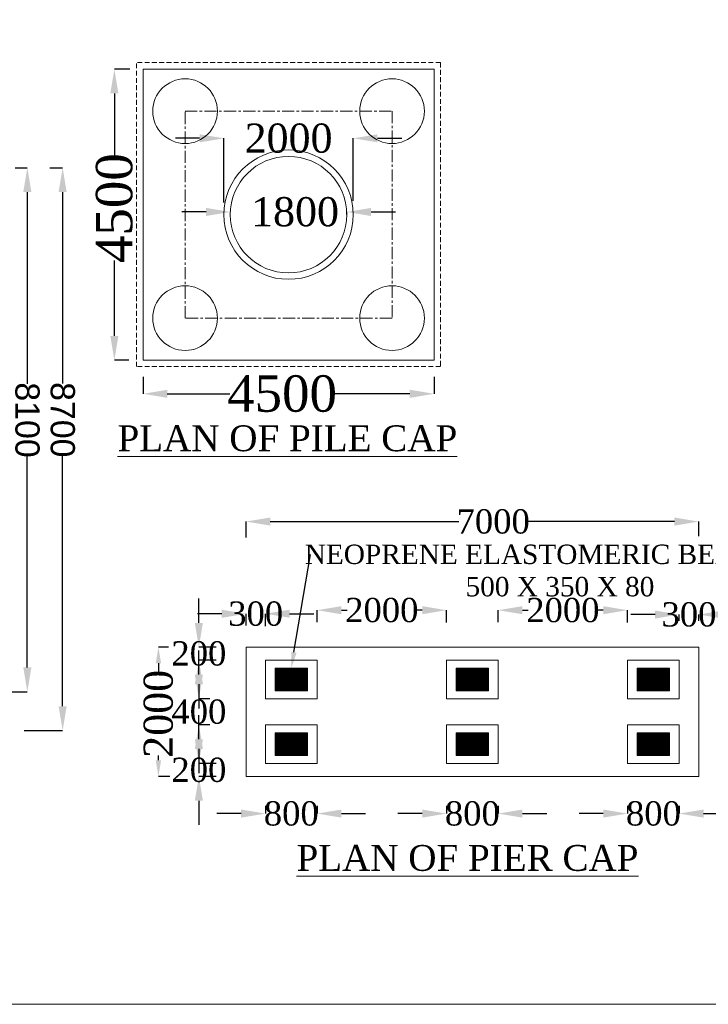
# Model space of a CAD drawing. Header units: millimetres. Extents: x 103078 to 28190236, y -3207472 to 320261.
# Tile 5 of 15: x 27953602 to 27996193, y -440868 to -379973. Entities that reach past the tile are written whole.
import ezdxf
from ezdxf import colors
from ezdxf.entities.mleader import LeaderData, LeaderLine
from ezdxf.math import Vec2, Vec3

# ---------------------------------------------------------------- set-up
doc = ezdxf.new("R2010")
doc.units = ezdxf.units.MM
doc.header["$LTSCALE"] = 60
doc.header["$MEASUREMENT"] = 0
doc.linetypes.add('CENTER', pattern=[2, 1.25, -0.25, 0.25, -0.25])
doc.linetypes.add('HIDDEN', pattern=[0.375, 0.25, -0.125])
doc.styles.add('PDF Arial Bold', font='times.ttf')
doc.dimstyles.get("Standard").update_dxf_attribs({"dimtxt": 400, "dimasz": 215, "dimexe": 0.18, "dimexo": 0.0625, "dimgap": 0.09, "dimtad": 0, "dimtih": 1, "dimtoh": 1, "dimdec": 0, "dimzin": 4, "dimdsep": 46, "dimtxsty": 'Standard', "dimblk": 'OPEN90', "dimcen": 0, "dimadec": 0, "dimazin": 1, "dimtfac": 1, "dimtdec": 0, "dimtix": 1, "dimtofl": 0, "dimtmove": 0, "dimatfit": 3, "dimldrblk": 'OPEN30', "dimfxl": 1, "dimtolj": 1, "dimtzin": 0, "dimarcsym": 0})

# ---------------------------------------------------------------- blocks, each defined once
blk = doc.blocks.new('*D6219')
at = {"color": 0, "linetype": 'Continuous', "lineweight": -2, "ltscale": 2, "transparency": 16777216}
for p, q in [((27961232, -402071), (27961232, -403111)), ((27979232, -402071), (27979232, -403111)), ((27962732, -403111), (27966592, -403111)), ((27977732, -403111), (27973066, -403111))]:
    blk.add_line(p, q, dxfattribs=at)
at = {"color": 0, "linetype": 'Continuous', "lineweight": 9, "ltscale": 2, "transparency": 16777216}
for points in [[(27962732, -402861), (27962732, -403361), (27961232, -403111)], [(27977732, -402861), (27977732, -403361), (27979232, -403111)]]:
    blk.add_solid(points, dxfattribs=at)
at = {"layer": 'Defpoints', "color": 0, "linetype": 'Continuous', "lineweight": 9, "ltscale": 2, "transparency": 16777216}
for p in [(27961232, -402071), (27979232, -402071), (27961232, -403111)]:
    blk.add_point(p, dxfattribs=at)
at = {"color": 0, "linetype": 'Continuous', "lineweight": 9, "ltscale": 2, "transparency": 16777216, "insert": (27969829, -403111), "char_height": 1500, "attachment_point": 5, "style": 'PDF Arial Bold'}
blk.add_mtext('\\A1;{\\fTimes New Roman|b0|i0|c0|p18;\\H1.5x;4500}', dxfattribs=at)
blk = doc.blocks.new('*D6221')
at = {"color": 0, "linetype": 'Continuous', "lineweight": -2, "ltscale": 2, "transparency": 16777216}
for p, q in [((27960419, -383031), (27959457, -383031)), ((27959457, -384531), (27959457, -388391)), ((27959457, -399531), (27959457, -394865)), ((27960344, -401031), (27959457, -401031))]:
    blk.add_line(p, q, dxfattribs=at)
at = {"color": 0, "linetype": 'Continuous', "lineweight": 9, "ltscale": 2, "transparency": 16777216}
for points in [[(27959207, -384531), (27959707, -384531), (27959457, -383031)], [(27959207, -399531), (27959707, -399531), (27959457, -401031)]]:
    blk.add_solid(points, dxfattribs=at)
at = {"layer": 'Defpoints', "color": 0, "linetype": 'Continuous', "lineweight": 9, "ltscale": 2, "transparency": 16777216}
for p in [(27960419, -383031), (27959457, -401031), (27960344, -401031)]:
    blk.add_point(p, dxfattribs=at)
at = {"color": 0, "linetype": 'Continuous', "lineweight": 9, "ltscale": 2, "transparency": 16777216, "insert": (27959457, -391628), "char_height": 1500, "attachment_point": 5, "rotation": 90, "style": 'PDF Arial Bold'}
blk.add_mtext('\\A1;{\\H1.5x;4500}', dxfattribs=at)
blk = doc.blocks.new('*D6333')
at = {"color": 0, "linetype": 'Continuous', "lineweight": -2, "ltscale": 2, "transparency": 16777216}
for p, q in [((27964732, -387310), (27963232, -387310)), ((27966232, -391276), (27966232, -387310)), ((27974232, -391185), (27974232, -387310)), ((27975732, -387310), (27977232, -387310))]:
    blk.add_line(p, q, dxfattribs=at)
at = {"color": 0, "linetype": 'Continuous', "lineweight": 9, "ltscale": 2, "transparency": 16777216}
for points in [[(27964732, -387060), (27964732, -387560), (27966232, -387310)], [(27975732, -387060), (27975732, -387560), (27974232, -387310)]]:
    blk.add_solid(points, dxfattribs=at)
at = {"layer": 'Defpoints', "color": 0, "linetype": 'Continuous', "lineweight": 9, "ltscale": 2, "transparency": 16777216}
for p in [(27966232, -387310), (27966232, -391276), (27974232, -391185)]:
    blk.add_point(p, dxfattribs=at)
at = {"color": 0, "linetype": 'Continuous', "lineweight": 9, "ltscale": 2, "transparency": 16777216, "insert": (27970232, -387310), "char_height": 1500, "attachment_point": 5, "style": 'PDF Arial Bold'}
blk.add_mtext('\\A1;{\\H1.2x;2000}', dxfattribs=at)
blk = doc.blocks.new('*D6323')
at = {"color": 0, "linetype": 'Continuous', "lineweight": -2, "ltscale": 2, "transparency": 16777216}
for p, q in [((27955464, -389133), (27956258, -389133)), ((27956258, -390633), (27956258, -402480)), ((27956258, -422433), (27956258, -406957)), ((27953887, -423933), (27956258, -423933))]:
    blk.add_line(p, q, dxfattribs=at)
at = {"color": 0, "linetype": 'Continuous', "lineweight": 9, "ltscale": 2, "transparency": 16777216}
for points in [[(27956008, -390633), (27956508, -390633), (27956258, -389133)], [(27956008, -422433), (27956508, -422433), (27956258, -423933)]]:
    blk.add_solid(points, dxfattribs=at)
at = {"layer": 'Defpoints', "color": 0, "linetype": 'Continuous', "lineweight": 9, "ltscale": 2, "transparency": 16777216}
for p in [(27955464, -389133), (27953887, -423933), (27956258, -423933)]:
    blk.add_point(p, dxfattribs=at)
at = {"color": 0, "linetype": 'Continuous', "lineweight": 9, "ltscale": 2, "transparency": 16777216, "insert": (27956258, -404718), "char_height": 1500, "attachment_point": 5, "rotation": 270, "style": 'PDF Arial Bold'}
blk.add_mtext('\\A1;{\\fArial|b0|i0|c0|p34;8700}', dxfattribs=at)
blk = doc.blocks.new('*D6324')
at = {"color": 0, "linetype": 'Continuous', "lineweight": -2, "ltscale": 2, "transparency": 16777216}
for p, q in [((27953316, -389133), (27954074, -389133)), ((27954074, -390633), (27954074, -402494)), ((27954074, -420033), (27954074, -406971)), ((27952683, -421533), (27954074, -421533))]:
    blk.add_line(p, q, dxfattribs=at)
at = {"color": 0, "linetype": 'Continuous', "lineweight": 9, "ltscale": 2, "transparency": 16777216}
for points in [[(27953824, -390633), (27954324, -390633), (27954074, -389133)], [(27953824, -420033), (27954324, -420033), (27954074, -421533)]]:
    blk.add_solid(points, dxfattribs=at)
at = {"layer": 'Defpoints', "color": 0, "linetype": 'Continuous', "lineweight": 9, "ltscale": 2, "transparency": 16777216}
for p in [(27953316, -389133), (27952683, -421533), (27954074, -421533)]:
    blk.add_point(p, dxfattribs=at)
at = {"color": 0, "linetype": 'Continuous', "lineweight": 9, "ltscale": 2, "transparency": 16777216, "insert": (27954074, -404733), "char_height": 1500, "attachment_point": 5, "rotation": 270, "style": 'PDF Arial Bold'}
blk.add_mtext('\\A1;{\\fArial|b0|i0|c0|p34;8100}', dxfattribs=at)
blk = doc.blocks.new('*D6290')
at = {"color": 0, "linetype": 'Continuous', "lineweight": -2, "ltscale": 2, "transparency": 16777216}
for p, q in [((27965132, -391864), (27963632, -391864)), ((27966632, -391864), (27966632, -391864)), ((27973836, -392030), (27973836, -391864)), ((27975336, -391864), (27976836, -391864))]:
    blk.add_line(p, q, dxfattribs=at)
at = {"color": 0, "linetype": 'Continuous', "lineweight": 9, "ltscale": 2, "transparency": 16777216}
for points in [[(27965132, -391614), (27965132, -392114), (27966632, -391864)], [(27975336, -391614), (27975336, -392114), (27973836, -391864)]]:
    blk.add_solid(points, dxfattribs=at)
at = {"layer": 'Defpoints', "color": 0, "linetype": 'Continuous', "lineweight": 9, "ltscale": 2, "transparency": 16777216}
for p in [(27966632, -391864), (27966632, -391864), (27973836, -392030)]:
    blk.add_point(p, dxfattribs=at)
at = {"color": 0, "linetype": 'Continuous', "lineweight": 9, "ltscale": 2, "transparency": 16777216, "insert": (27970632, -391864), "char_height": 1500, "attachment_point": 5, "style": 'PDF Arial Bold'}
blk.add_mtext('\\A1;{\\H1.2x;1800}', dxfattribs=at)
blk = doc.blocks.new('*D6291')
at = {"color": 0, "linetype": 'Continuous', "lineweight": -2, "ltscale": 2, "transparency": 16777216}
for p, q in [((27968799, -428595), (27968799, -429073)), ((27971999, -428595), (27971999, -429073)), ((27967299, -429073), (27965799, -429073)), ((27973499, -429073), (27974999, -429073))]:
    blk.add_line(p, q, dxfattribs=at)
at = {"color": 0, "linetype": 'Continuous', "lineweight": 9, "ltscale": 2, "transparency": 16777216}
for points in [[(27967299, -428823), (27967299, -429323), (27968799, -429073)], [(27973499, -428823), (27973499, -429323), (27971999, -429073)]]:
    blk.add_solid(points, dxfattribs=at)
at = {"layer": 'Defpoints', "color": 0, "linetype": 'Continuous', "lineweight": 9, "ltscale": 2, "transparency": 16777216}
for p in [(27968799, -428594), (27971999, -428594), (27971999, -429073)]:
    blk.add_point(p, dxfattribs=at)
at = {"color": 0, "linetype": 'Continuous', "lineweight": 9, "ltscale": 2, "transparency": 16777216, "insert": (27970399, -429073), "char_height": 1500, "attachment_point": 5, "style": 'PDF Arial Bold'}
blk.add_mtext('\\A1;800', dxfattribs=at)
blk = doc.blocks.new('*D6292')
at = {"color": 0, "linetype": 'Continuous', "lineweight": -2, "ltscale": 2, "transparency": 16777216}
for p, q in [((27979999, -428595), (27979999, -429073)), ((27983199, -428595), (27983199, -429073)), ((27978499, -429073), (27976999, -429073)), ((27984699, -429073), (27986199, -429073))]:
    blk.add_line(p, q, dxfattribs=at)
at = {"color": 0, "linetype": 'Continuous', "lineweight": 9, "ltscale": 2, "transparency": 16777216}
for points in [[(27978499, -428823), (27978499, -429323), (27979999, -429073)], [(27984699, -428823), (27984699, -429323), (27983199, -429073)]]:
    blk.add_solid(points, dxfattribs=at)
at = {"layer": 'Defpoints', "color": 0, "linetype": 'Continuous', "lineweight": 9, "ltscale": 2, "transparency": 16777216}
for p in [(27979999, -428594), (27983199, -428594), (27983199, -429073)]:
    blk.add_point(p, dxfattribs=at)
at = {"color": 0, "linetype": 'Continuous', "lineweight": 9, "ltscale": 2, "transparency": 16777216, "insert": (27981599, -429073), "char_height": 1500, "attachment_point": 5, "style": 'PDF Arial Bold'}
blk.add_mtext('\\A1;800', dxfattribs=at)
blk = doc.blocks.new('*D6293')
at = {"color": 0, "linetype": 'Continuous', "lineweight": -2, "ltscale": 2, "transparency": 16777216}
for p, q in [((27991199, -428595), (27991199, -429073)), ((27994399, -428595), (27994399, -429073)), ((27989699, -429073), (27988199, -429073)), ((27995899, -429073), (27997399, -429073))]:
    blk.add_line(p, q, dxfattribs=at)
at = {"color": 0, "linetype": 'Continuous', "lineweight": 9, "ltscale": 2, "transparency": 16777216}
for points in [[(27989699, -428823), (27989699, -429323), (27991199, -429073)], [(27995899, -428823), (27995899, -429323), (27994399, -429073)]]:
    blk.add_solid(points, dxfattribs=at)
at = {"layer": 'Defpoints', "color": 0, "linetype": 'Continuous', "lineweight": 9, "ltscale": 2, "transparency": 16777216}
for p in [(27991199, -428594), (27994399, -428594), (27994399, -429073)]:
    blk.add_point(p, dxfattribs=at)
at = {"color": 0, "linetype": 'Continuous', "lineweight": 9, "ltscale": 2, "transparency": 16777216, "insert": (27992799, -429073), "char_height": 1500, "attachment_point": 5, "style": 'PDF Arial Bold'}
blk.add_mtext('\\A1;800', dxfattribs=at)
blk = doc.blocks.new('*D6296')
at = {"color": 0, "linetype": 'Continuous', "lineweight": -2, "ltscale": 2, "transparency": 16777216}
for p, q in [((27992899, -416762), (27991399, -416762)), ((27994399, -417160), (27994399, -416762)), ((27995599, -417160), (27995599, -416762)), ((27997099, -416762), (27998599, -416762))]:
    blk.add_line(p, q, dxfattribs=at)
at = {"color": 0, "linetype": 'Continuous', "lineweight": 9, "ltscale": 2, "transparency": 16777216}
for points in [[(27992899, -416512), (27992899, -417012), (27994399, -416762)], [(27997099, -416512), (27997099, -417012), (27995599, -416762)]]:
    blk.add_solid(points, dxfattribs=at)
at = {"layer": 'Defpoints', "color": 0, "linetype": 'Continuous', "lineweight": 9, "ltscale": 2, "transparency": 16777216}
for p in [(27995599, -416762), (27994399, -417160), (27995599, -417160)]:
    blk.add_point(p, dxfattribs=at)
at = {"color": 0, "linetype": 'Continuous', "lineweight": 9, "ltscale": 2, "transparency": 16777216, "insert": (27994999, -416762), "char_height": 1500, "attachment_point": 5, "style": 'PDF Arial Bold'}
blk.add_mtext('\\A1;300', dxfattribs=at)
blk = doc.blocks.new('*D6297')
at = {"color": 0, "linetype": 'Continuous', "lineweight": -2, "ltscale": 2, "transparency": 16777216}
for p, q in [((27966099, -416714), (27964599, -416714)), ((27967599, -417447), (27967599, -416714)), ((27968799, -417478), (27968799, -416714)), ((27970299, -416714), (27971799, -416714))]:
    blk.add_line(p, q, dxfattribs=at)
at = {"color": 0, "linetype": 'Continuous', "lineweight": 9, "ltscale": 2, "transparency": 16777216}
for points in [[(27966099, -416464), (27966099, -416964), (27967599, -416714)], [(27970299, -416464), (27970299, -416964), (27968799, -416714)]]:
    blk.add_solid(points, dxfattribs=at)
at = {"layer": 'Defpoints', "color": 0, "linetype": 'Continuous', "lineweight": 9, "ltscale": 2, "transparency": 16777216}
for p in [(27968799, -416714), (27967599, -417447), (27968799, -417478)]:
    blk.add_point(p, dxfattribs=at)
at = {"color": 0, "linetype": 'Continuous', "lineweight": 9, "ltscale": 2, "transparency": 16777216, "insert": (27968199, -416714), "char_height": 1500, "attachment_point": 5, "style": 'PDF Arial Bold'}
blk.add_mtext('\\A1;300', dxfattribs=at)
blk = doc.blocks.new('*D6298')
at = {"color": 0, "linetype": 'Continuous', "lineweight": -2, "ltscale": 2, "transparency": 16777216}
for p, q in [((27983199, -417225), (27983199, -416494)), ((27984699, -416494), (27985048, -416494)), ((27989699, -416494), (27989351, -416494)), ((27991199, -417261), (27991199, -416494))]:
    blk.add_line(p, q, dxfattribs=at)
at = {"color": 0, "linetype": 'Continuous', "lineweight": 9, "ltscale": 2, "transparency": 16777216}
for points in [[(27984699, -416244), (27984699, -416744), (27983199, -416494)], [(27989699, -416244), (27989699, -416744), (27991199, -416494)]]:
    blk.add_solid(points, dxfattribs=at)
at = {"layer": 'Defpoints', "color": 0, "linetype": 'Continuous', "lineweight": 9, "ltscale": 2, "transparency": 16777216}
for p in [(27991199, -416494), (27983199, -417225), (27991199, -417261)]:
    blk.add_point(p, dxfattribs=at)
at = {"color": 0, "linetype": 'Continuous', "lineweight": 9, "ltscale": 2, "transparency": 16777216, "insert": (27987199, -416494), "char_height": 1500, "attachment_point": 5, "style": 'PDF Arial Bold'}
blk.add_mtext('\\A1;2000', dxfattribs=at)
blk = doc.blocks.new('*D6299')
at = {"color": 0, "linetype": 'Continuous', "lineweight": -2, "ltscale": 2, "transparency": 16777216}
for p, q in [((27971999, -417225), (27971999, -416494)), ((27973499, -416494), (27973848, -416494)), ((27978499, -416494), (27978151, -416494)), ((27979999, -417250), (27979999, -416494))]:
    blk.add_line(p, q, dxfattribs=at)
at = {"color": 0, "linetype": 'Continuous', "lineweight": 9, "ltscale": 2, "transparency": 16777216}
for points in [[(27973499, -416244), (27973499, -416744), (27971999, -416494)], [(27978499, -416244), (27978499, -416744), (27979999, -416494)]]:
    blk.add_solid(points, dxfattribs=at)
at = {"layer": 'Defpoints', "color": 0, "linetype": 'Continuous', "lineweight": 9, "ltscale": 2, "transparency": 16777216}
for p in [(27979999, -416494), (27971999, -417225), (27979999, -417250)]:
    blk.add_point(p, dxfattribs=at)
at = {"color": 0, "linetype": 'Continuous', "lineweight": 9, "ltscale": 2, "transparency": 16777216, "insert": (27975999, -416494), "char_height": 1500, "attachment_point": 5, "style": 'PDF Arial Bold'}
blk.add_mtext('\\A1;2000', dxfattribs=at)
blk = doc.blocks.new('*D6300')
at = {"color": 0, "linetype": 'Continuous', "lineweight": -2, "ltscale": 2, "transparency": 16777216}
for p, q in [((27964684, -417277), (27964684, -415777)), ((27965749, -418777), (27964683, -418777)), ((27965749, -419577), (27964683, -419577)), ((27964684, -421077), (27964684, -422577))]:
    blk.add_line(p, q, dxfattribs=at)
at = {"color": 0, "linetype": 'Continuous', "lineweight": 9, "ltscale": 2, "transparency": 16777216}
for points in [[(27964434, -417277), (27964934, -417277), (27964684, -418777)], [(27964434, -421077), (27964934, -421077), (27964684, -419577)]]:
    blk.add_solid(points, dxfattribs=at)
at = {"layer": 'Defpoints', "color": 0, "linetype": 'Continuous', "lineweight": 9, "ltscale": 2, "transparency": 16777216}
for p in [(27965749, -418777), (27964684, -419577), (27965749, -419577)]:
    blk.add_point(p, dxfattribs=at)
at = {"color": 0, "linetype": 'Continuous', "lineweight": 9, "ltscale": 2, "transparency": 16777216, "insert": (27964684, -419177), "char_height": 1500, "attachment_point": 5, "style": 'PDF Arial Bold'}
blk.add_mtext('\\A1;200', dxfattribs=at)
blk = doc.blocks.new('*D6301')
at = {"color": 0, "linetype": 'Continuous', "lineweight": -2, "ltscale": 2, "transparency": 16777216}
for p, q in [((27964684, -424477), (27964684, -422977)), ((27965749, -425977), (27964683, -425977)), ((27965749, -426777), (27964683, -426777)), ((27964684, -428277), (27964684, -429777))]:
    blk.add_line(p, q, dxfattribs=at)
at = {"color": 0, "linetype": 'Continuous', "lineweight": 9, "ltscale": 2, "transparency": 16777216}
for points in [[(27964434, -424477), (27964934, -424477), (27964684, -425977)], [(27964434, -428277), (27964934, -428277), (27964684, -426777)]]:
    blk.add_solid(points, dxfattribs=at)
at = {"layer": 'Defpoints', "color": 0, "linetype": 'Continuous', "lineweight": 9, "ltscale": 2, "transparency": 16777216}
for p in [(27965749, -425977), (27964684, -426777), (27965749, -426777)]:
    blk.add_point(p, dxfattribs=at)
at = {"color": 0, "linetype": 'Continuous', "lineweight": 9, "ltscale": 2, "transparency": 16777216, "insert": (27964684, -426377), "char_height": 1500, "attachment_point": 5, "style": 'PDF Arial Bold'}
blk.add_mtext('\\A1;200', dxfattribs=at)
blk = doc.blocks.new('*D6302')
at = {"color": 0, "linetype": 'Continuous', "lineweight": -2, "ltscale": 2, "transparency": 16777216}
for p, q in [((27964684, -420477), (27964684, -418977)), ((27965365, -421977), (27964683, -421977)), ((27965365, -423577), (27964683, -423577)), ((27964684, -425077), (27964684, -426577))]:
    blk.add_line(p, q, dxfattribs=at)
at = {"color": 0, "linetype": 'Continuous', "lineweight": 9, "ltscale": 2, "transparency": 16777216}
for points in [[(27964434, -420477), (27964934, -420477), (27964684, -421977)], [(27964434, -425077), (27964934, -425077), (27964684, -423577)]]:
    blk.add_solid(points, dxfattribs=at)
at = {"layer": 'Defpoints', "color": 0, "linetype": 'Continuous', "lineweight": 9, "ltscale": 2, "transparency": 16777216}
for p in [(27965366, -421977), (27964684, -423577), (27965366, -423577)]:
    blk.add_point(p, dxfattribs=at)
at = {"color": 0, "linetype": 'Continuous', "lineweight": 9, "ltscale": 2, "transparency": 16777216, "insert": (27964684, -422777), "char_height": 1500, "attachment_point": 5, "style": 'PDF Arial Bold'}
blk.add_mtext('\\A1;400', dxfattribs=at)
blk = doc.blocks.new('*D6303')
at = {"color": 0, "linetype": 'Continuous', "lineweight": -2, "ltscale": 2, "transparency": 16777216}
for p, q in [((27967599, -412008), (27967599, -411013)), ((27969099, -411013), (27980754, -411013)), ((27994099, -411013), (27985023, -411013)), ((27995599, -411923), (27995599, -411013))]:
    blk.add_line(p, q, dxfattribs=at)
at = {"color": 0, "linetype": 'Continuous', "lineweight": 9, "ltscale": 2, "transparency": 16777216}
for points in [[(27969099, -410763), (27969099, -411263), (27967599, -411013)], [(27994099, -410763), (27994099, -411263), (27995599, -411013)]]:
    blk.add_solid(points, dxfattribs=at)
at = {"layer": 'Defpoints', "color": 0, "linetype": 'Continuous', "lineweight": 9, "ltscale": 2, "transparency": 16777216}
for p in [(27995599, -411013), (27967599, -412008), (27995599, -411923)]:
    blk.add_point(p, dxfattribs=at)
at = {"color": 0, "linetype": 'Continuous', "lineweight": 9, "ltscale": 2, "transparency": 16777216, "insert": (27982888, -411013), "char_height": 1500, "attachment_point": 5, "style": 'PDF Arial Bold'}
blk.add_mtext('\\A1;7000', dxfattribs=at)
blk = doc.blocks.new('*D6304')
at = {"color": 0, "linetype": 'Continuous', "lineweight": -2, "ltscale": 2, "transparency": 16777216}
for p, q in [((27962806, -418777), (27962181, -418777)), ((27962182, -419777), (27962182, -420320)), ((27962182, -425777), (27962182, -425484)), ((27962880, -426777), (27962181, -426777))]:
    blk.add_line(p, q, dxfattribs=at)
at = {"color": 0, "linetype": 'Continuous', "lineweight": 9, "ltscale": 2, "transparency": 16777216}
for points in [[(27962015, -419777), (27962348, -419777), (27962182, -418777)], [(27962015, -425777), (27962348, -425777), (27962182, -426777)]]:
    blk.add_solid(points, dxfattribs=at)
at = {"layer": 'Defpoints', "color": 0, "linetype": 'Continuous', "lineweight": 9, "ltscale": 2, "transparency": 16777216}
for p in [(27962806, -418777), (27962182, -426777), (27962880, -426777)]:
    blk.add_point(p, dxfattribs=at)
at = {"color": 0, "linetype": 'Continuous', "lineweight": 9, "ltscale": 2, "transparency": 16777216, "insert": (27962182, -422902), "char_height": 1200, "attachment_point": 5, "rotation": 90, "style": 'PDF Arial Bold'}
blk.add_mtext('\\A1;{\\H1.5x;2000}', dxfattribs=at)

msp = doc.modelspace()

# ---------------------------------------------------------------- hatches: boundary and pattern name
at = {"linetype": 'Continuous', "lineweight": 9, "ltscale": 2}
h = msp.add_hatch(dxfattribs=at)
h.set_pattern_fill('ANSI31', scale=4, angle=90)
h.set_pattern_definition([(134.9999999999, (27287865.33927, -86493193), (-0.353553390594, -0.3535533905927), [])])
h.paths.add_polyline_path([(27969399.3, -420077), (27969399.3, -421477), (27971399.3, -421477), (27971399.3, -420077)])
h = msp.add_hatch(dxfattribs=at)
h.set_pattern_fill('ANSI31', scale=4, angle=90)
h.set_pattern_definition([(134.9999999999, (27299065.33927, -86493193), (-0.353553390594, -0.3535533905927), [])])
h.paths.add_polyline_path([(27980599.3, -420077), (27980599.3, -421477), (27982599.3, -421477), (27982599.3, -420077)])
h = msp.add_hatch(dxfattribs=at)
h.set_pattern_fill('ANSI31', scale=4, angle=90)
h.set_pattern_definition([(134.9999999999, (27310265.33927, -86493193), (-0.353553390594, -0.3535533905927), [])])
h.paths.add_polyline_path([(27991799.3, -420077), (27991799.3, -421477), (27993799.3, -421477), (27993799.3, -420077)])
h = msp.add_hatch(dxfattribs=at)
h.set_pattern_fill('ANSI31', scale=4, angle=90)
h.set_pattern_definition([(134.9999999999, (27287865.33927, -86497193), (-0.353553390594, -0.3535533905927), [])])
h.paths.add_polyline_path([(27969399.3, -424077), (27969399.3, -425477), (27971399.3, -425477), (27971399.3, -424077)])
h = msp.add_hatch(dxfattribs=at)
h.set_pattern_fill('ANSI31', scale=4, angle=90)
h.set_pattern_definition([(134.9999999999, (27299065.33927, -86497193), (-0.353553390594, -0.3535533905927), [])])
h.paths.add_polyline_path([(27980599.3, -424077), (27980599.3, -425477), (27982599.3, -425477), (27982599.3, -424077)])
h = msp.add_hatch(dxfattribs=at)
h.set_pattern_fill('ANSI31', scale=4, angle=90)
h.set_pattern_definition([(134.9999999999, (27310265.33927, -86497193), (-0.353553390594, -0.3535533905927), [])])
h.paths.add_polyline_path([(27991799.3, -424077), (27991799.3, -425477), (27993799.3, -425477), (27993799.3, -424077)])

# ---------------------------------------------------------------- linework, layer by layer
at = {"color": 7, "linetype": 'HIDDEN', "lineweight": 9, "ltscale": 20}
for p, q in [((27979631.8, -382630.5), (27960831.8, -382630.5)), ((27960831.8, -401430.5), (27960831.8, -382630.5)), ((27979631.8, -382630.5), (27979631.8, -401430.5)), ((27979631.8, -401430.5), (27960831.8, -401430.5))]:
    msp.add_line(p, q, dxfattribs=at)
at = {"linetype": 'Continuous', "lineweight": 9}
for p, q in [((27979231.8, -383030.5), (27961231.8, -383030.5)), ((27979231.8, -401030.5), (27961231.8, -401030.5)), ((27995599.3, -426777), (27995599.3, -418777)), ((27971999.3, -419577), (27968799.3, -419577)), ((27983199.3, -419577), (27979999.3, -419577)), ((27994399.3, -419577), (27991199.3, -419577)), ((27971999.3, -421977), (27968799.3, -421977)), ((27983199.3, -421977), (27979999.3, -421977)), ((27994399.3, -421977), (27991199.3, -421977)), ((27971999.3, -423577), (27968799.3, -423577)), ((27983199.3, -423577), (27979999.3, -423577)), ((27994399.3, -423577), (27991199.3, -423577)), ((27971999.3, -425977), (27968799.3, -425977)), ((27983199.3, -425977), (27979999.3, -425977)), ((27994399.3, -425977), (27991199.3, -425977))]:
    msp.add_line(p, q, dxfattribs=at)
at = {"color": 7, "linetype": 'Continuous', "lineweight": 9, "ltscale": 2}
for p, q in [((27961231.8, -401030.5), (27961231.8, -383030.5)), ((27979231.8, -383030.5), (27979231.8, -401030.5)), ((27967599.3, -418777), (27995599.3, -418777)), ((27967599.3, -426777), (27967599.3, -418777)), ((27995599.3, -418777), (27995599.3, -426777)), ((27968799.3, -421977), (27968799.3, -419577)), ((27969399.3, -421477), (27969399.3, -420077)), ((27969399.3, -420077), (27971399.3, -420077)), ((27971399.3, -420077), (27971399.3, -421477)), ((27971999.3, -419577), (27971999.3, -421977)), ((27979999.3, -421977), (27979999.3, -419577)), ((27980599.3, -421477), (27980599.3, -420077)), ((27980599.3, -420077), (27982599.3, -420077)), ((27982599.3, -420077), (27982599.3, -421477)), ((27983199.3, -419577), (27983199.3, -421977)), ((27991199.3, -421977), (27991199.3, -419577)), ((27991799.3, -421477), (27991799.3, -420077)), ((27991799.3, -420077), (27993799.3, -420077)), ((27993799.3, -420077), (27993799.3, -421477)), ((27994399.3, -419577), (27994399.3, -421977)), ((27971399.3, -421477), (27969399.3, -421477)), ((27982599.3, -421477), (27980599.3, -421477)), ((27993799.3, -421477), (27991799.3, -421477)), ((27968799.3, -425977), (27968799.3, -423577)), ((27971999.3, -423577), (27971999.3, -425977)), ((27979999.3, -425977), (27979999.3, -423577)), ((27983199.3, -423577), (27983199.3, -425977)), ((27991199.3, -425977), (27991199.3, -423577)), ((27994399.3, -423577), (27994399.3, -425977)), ((27969399.3, -425477), (27969399.3, -424077)), ((27969399.3, -424077), (27971399.3, -424077)), ((27971399.3, -424077), (27971399.3, -425477)), ((27980599.3, -425477), (27980599.3, -424077)), ((27980599.3, -424077), (27982599.3, -424077)), ((27982599.3, -424077), (27982599.3, -425477)), ((27991799.3, -425477), (27991799.3, -424077)), ((27991799.3, -424077), (27993799.3, -424077)), ((27993799.3, -424077), (27993799.3, -425477)), ((27971399.3, -425477), (27969399.3, -425477)), ((27982599.3, -425477), (27980599.3, -425477)), ((27993799.3, -425477), (27991799.3, -425477)), ((27995599.3, -426777), (27967599.3, -426777))]:
    msp.add_line(p, q, dxfattribs=at)
at = {"color": 7, "linetype": 'CENTER', "lineweight": 9, "ltscale": 10}
for p, q in [((27963831.8, -385630.5), (27976631.8, -385630.5)), ((27963831.8, -398430.5), (27963831.8, -385630.5)), ((27976631.8, -385630.5), (27976631.8, -398430.5)), ((27976631.8, -398430.5), (27963831.8, -398430.5))]:
    msp.add_line(p, q, dxfattribs=at)
at = {"color": 7, "linetype": 'Continuous', "lineweight": 9, "ltscale": 2}
msp.add_lwpolyline([(28190236.3, -440868.5), (27853119.3, -440868.5), (27853119.3, -200975.5), (28190236.3, -200975.5)], close=True, dxfattribs=at)
for centre, radius in [((27963831.8, -385630.5), 2000), ((27976631.8, -385630.5), 2000), ((27970231.8, -392030.5), 4000), ((27970231.8, -392030.5), 3603.8), ((27963831.8, -398430.5), 2000), ((27976631.8, -398430.5), 2000)]:
    msp.add_circle(centre, radius, dxfattribs=at)

# ---------------------------------------------------------------- texts
at = {"linetype": 'Continuous', "lineweight": 9, "char_height": 1600, "width": 31874.716, "attachment_point": 1}
for s, insert in [('{\\fTimes New Roman|b0|i0|c0|p18;\\LPLAN OF PILE CAP}', (27959651.1, -405059.9)), ('{\\fTimes New Roman|b0|i0|c0|p18;\\LPLAN OF PIER CAP}', (27970721.7, -431015.5))]:
    msp.add_mtext(s, dxfattribs=dict(at, insert=insert))

# ---------------------------------------------------------------- dimensions: what is measured, and where the dimension line sits
at = {"color": 7, "linetype": 'Continuous', "lineweight": 9, "ltscale": 2}
for base, p1, p2, text, override, picture, middle, turn in [((27959457.3, -401030.5), (27960419.4, -383030.5), (27960344.3, -401030.5), '{\\H1.5x;4500}', {"dimtxt": 1500, "dimasz": 1500, "dimtxsty": 'PDF Arial Bold', "dimfxl": 300}, '*D6221', (27959457.3, -391627.9), 90), ((27954074.1, -421532.6), (27953316.1, -389132.6), (27952682.7, -421532.6), '{\\fArial|b0|i0|c0|p34;8100}', {"dimtxt": 1500, "dimasz": 1500, "dimtxsty": 'PDF Arial Bold', "dimfxl": 300}, '*D6324', (27954074.1, -404732.6), 270), ((27956257.6, -423932.6), (27955463.9, -389132.6), (27953886.7, -423932.6), '{\\fArial|b0|i0|c0|p34;8700}', {"dimtxt": 1500, "dimasz": 1500, "dimtxsty": 'PDF Arial Bold', "dimfxl": 300}, '*D6323', (27956257.6, -404718.4), 270), ((27962181.5, -426777), (27962805.8, -418777), (27962880.2, -426777), '{\\H1.5x;2000}', {"dimtxt": 1200, "dimasz": 1000, "dimtxsty": 'PDF Arial Bold', "dimfxl": 300}, '*D6304', (27962181.5, -422901.7), 90)]:
    dim = msp.add_linear_dim(base=base, p1=p1, p2=p2, angle=270, text=text, dimstyle='Standard', override=override, dxfattribs=at)
    dim.commit()
    dim.dimension.update_dxf_attribs({"geometry": picture, "text_midpoint": middle, "dimtype": 160, "text_rotation": turn})
for base, p1, p2, text, picture, middle in [((27966231.8, -387310.2), (27974231.8, -391185.1), (27966231.8, -391276.1), '{\\H1.2x;2000}', '*D6333', (27970231.8, -387310.2)), ((27966631.8, -391864.3), (27973835.7, -392030.5), (27966631.8, -391864.3), '{\\H1.2x;1800}', '*D6290', (27970631.8, -391864.3)), ((27961231.8, -403110.9), (27979231.8, -402070.9), (27961231.8, -402070.9), '{\\fTimes New Roman|b0|i0|c0|p18;\\H1.5x;4500}', '*D6219', (27969829.2, -403110.9)), ((27995599.3, -411012.7), (27967599.3, -412007.7), (27995599.3, -411922.7), '7000', '*D6303', (27982888.3, -411012.7)), ((27968799.3, -416713.7), (27967599.3, -417447.2), (27968799.3, -417477.7), '300', '*D6297', (27968199.3, -416713.7)), ((27995599.3, -416761.7), (27994399.3, -417160.4), (27995599.3, -417160.4), '300', '*D6296', (27994999.3, -416761.7)), ((27971999.3, -429072.7), (27968799.3, -428594.5), (27971999.3, -428594.5), '800', '*D6291', (27970399.3, -429072.7)), ((27983199.3, -429072.7), (27979999.3, -428594.5), (27983199.3, -428594.5), '800', '*D6292', (27981599.3, -429072.7)), ((27994399.3, -429072.7), (27991199.3, -428594.5), (27994399.3, -428594.5), '800', '*D6293', (27992799.3, -429072.7))]:
    dim = msp.add_linear_dim(base=base, p1=p1, p2=p2, text=text, dimstyle='Standard', override={"dimtxt": 1500, "dimasz": 1500, "dimtxsty": 'PDF Arial Bold', "dimfxl": 300}, dxfattribs=at)
    dim.commit()
    dim.dimension.update_dxf_attribs({"geometry": picture, "text_midpoint": middle, "dimtype": 160})
for base, p1, p2, text, picture, middle in [((27964683.5, -419577), (27965748.8, -418777), (27965748.8, -419577), '200', '*D6300', (27964683.5, -419177)), ((27964683.5, -423577), (27965365.5, -421977), (27965365.5, -423577), '400', '*D6302', (27964683.5, -422777)), ((27964683.5, -426777), (27965748.8, -425977), (27965748.8, -426777), '200', '*D6301', (27964683.5, -426377))]:
    dim = msp.add_linear_dim(base=base, p1=p1, p2=p2, angle=90, text=text, dimstyle='Standard', override={"dimtxt": 1500, "dimasz": 1500, "dimtxsty": 'PDF Arial Bold', "dimfxl": 300}, dxfattribs=at)
    dim.commit()
    dim.dimension.update_dxf_attribs({"geometry": picture, "text_midpoint": middle})
for base, p1, p2, picture, middle in [((27979999.3, -416494.2), (27971999.3, -417224.7), (27979999.3, -417249.7), '*D6299', (27975999.3, -416494.2)), ((27991199.3, -416494.2), (27983199.3, -417224.7), (27991199.3, -417261.2), '*D6298', (27987199.3, -416494.2))]:
    dim = msp.add_linear_dim(base=base, p1=p1, p2=p2, text='2000', dimstyle='Standard', override={"dimtxt": 1500, "dimasz": 1500, "dimtxsty": 'PDF Arial Bold', "dimfxl": 300}, dxfattribs=at)
    dim.commit()
    dim.dimension.update_dxf_attribs({"geometry": picture, "text_midpoint": middle})

# ---------------------------------------------------------------- leaders
ml = msp.add_multileader_mtext('Standard', dxfattribs=at)
ml.set_content('{\\fTimes New Roman|b0|i0|c0|p18;\\C256;NEOPRENE ELASTOMERIC BEARING\\P 500 X 350 X 80 }', color=7, style='PDF Arial Bold')
ml.set_leader_properties()
ml.build(insert=Vec2(0, 0))
ml.multileader.update_dxf_attribs({"text_right_attachment_type": 6, "dogleg_length": 4368.7, "arrow_head_size": 1000})
ctx = ml.context
ctx.base_point, ctx.char_height, ctx.arrow_head_size, ctx.landing_gap_size, ctx.plane_origin = Vec3(27971592.8, -413047.1), 1200, 1000, 0.09, Vec3(27971046.3, -422043)
ctx.right_attachment, ctx.text_align_type = 6, 1
notes = []
notes.append((ctx, [(0, (1, 1, 0), (27971592.8, -413047.1), (1, 0), 0.000000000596, [(0, [(27970399.3, -420077)], 0, [])])]))
ctx.mtext.insert, ctx.mtext.alignment, ctx.mtext.flow_direction = Vec3(27986788.9, -412436.7), 2, 5
for ctx, leaders in notes:
    for number, flags, end, landing, length, lines in leaders:
        leader = LeaderData()
        leader.index, (leader.has_last_leader_line, leader.has_dogleg_vector, leader.attachment_direction) = number, flags
        leader.last_leader_point, leader.dogleg_vector, leader.dogleg_length = Vec3(end), Vec3(landing), length
        for number, points, colour, breaks in lines:
            line = LeaderLine()
            line.index, line.vertices, line.color, line.breaks = number, Vec3.list(points), colors.encode_raw_color(colour), breaks
            leader.lines.append(line)
        ctx.leaders.append(leader)

doc.saveas('drawing.dxf')
